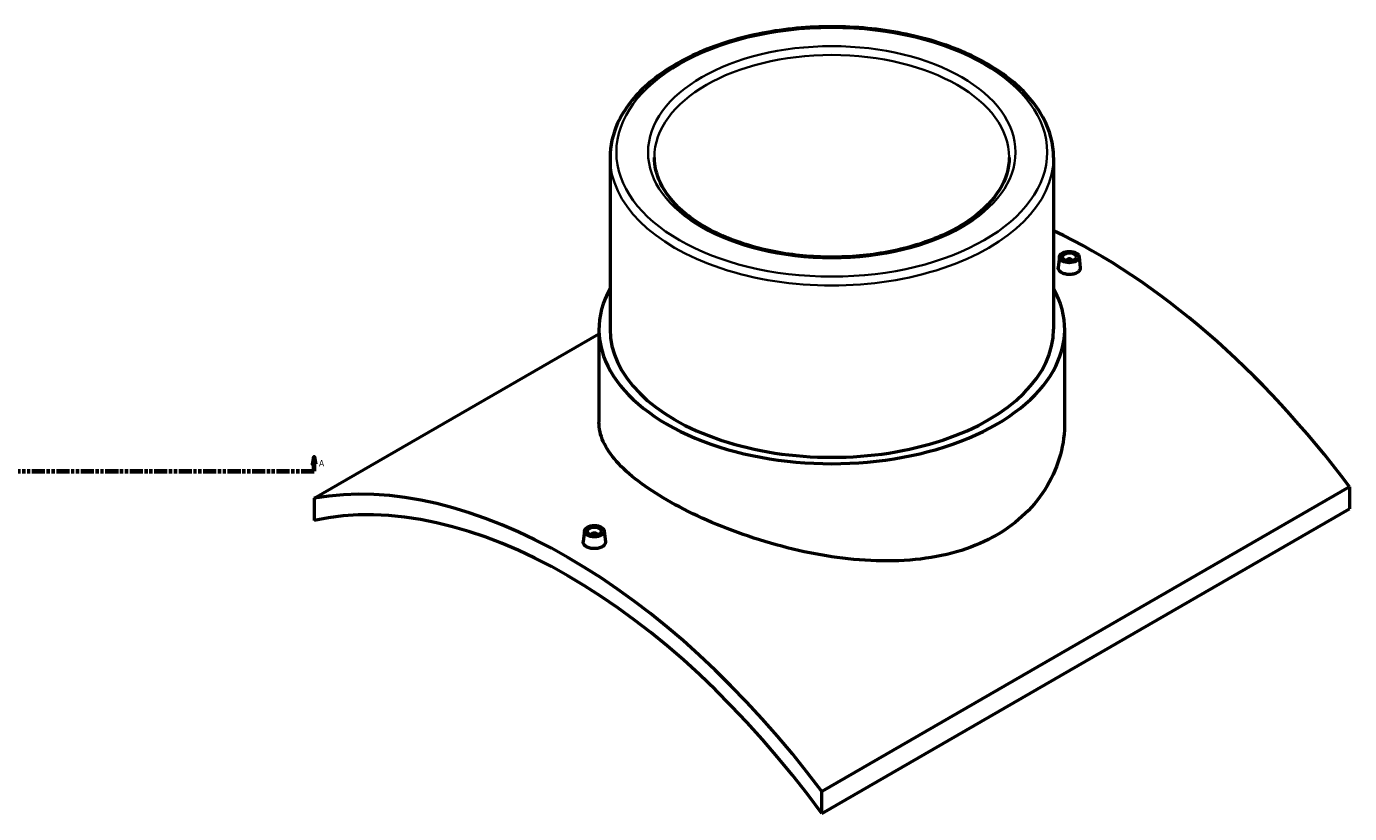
# Model space of a CAD drawing. Header units: millimetres. Extents: x -409 to 1790, y -460 to 2509.
# Tile 4 of 7: x 851 to 1790, y 755 to 1314. Entities that reach past the tile are written whole.
import ezdxf

# ---------------------------------------------------------------- set-up
doc = ezdxf.new("R2010")
doc.units = ezdxf.units.MM
doc.linetypes.add('DOUBLE_DASH_CHAIN', pattern=[1.2403, 0.6614, -0.0827, 0.1654, -0.0827, 0.1654, -0.0827])
for name, color, linetype, lineweight in [('Section Line (ANSI)', 7, 'DOUBLE_DASH_CHAIN', 70), ('Visible (ANSI)', 7, 'Continuous', 50), ('Visible Narrow (ANSI)', 7, 'Continuous', 35)]:
    doc.layers.add(name, color=color, linetype=linetype, lineweight=lineweight)
doc.styles.add('Label Text (ANSI)', font='tahoma.ttf')

# ---------------------------------------------------------------- blocks, each defined once
blk = doc.blocks.new('2dTransSection0')
at = {"layer": 'Section Line (ANSI)', "linetype": 'Continuous'}
for p, q in [((159.67, 1008.35), (158.67, 1003.35)), ((159.67, 1003.35), (159.67, 1008.35)), ((160.67, 1003.35), (159.67, 1008.35)), ((1055.1, 1008.35), (1054.1, 1003.35)), ((1055.1, 1003.35), (1055.1, 1008.35)), ((1056.1, 1003.35), (1055.1, 1008.35)), ((158.67, 1003.35), (160.67, 1003.35)), ((159.67, 998.35), (159.67, 1003.35)), ((159.67, 998.35), (168.94, 998.35)), ((1045.83, 998.35), (1055.1, 998.35)), ((1054.1, 1003.35), (1056.1, 1003.35)), ((1055.1, 998.35), (1055.1, 1003.35))]:
    blk.add_line(p, q, dxfattribs=at)
at = {"layer": 'Section Line (ANSI)', "linetype": 'DOUBLE_DASH_CHAIN', "ltscale": 14.009244}
blk.add_line((159.67, 998.35), (1055.1, 998.35), dxfattribs=at)
at = {"layer": 'Section Line (ANSI)', "linetype": 'Continuous', "flags": 128}
for points in [[(160.67, 1003.35), (159.67, 1008.35), (158.67, 1003.35), (160.67, 1003.35)], [(1056.1, 1003.35), (1055.1, 1008.35), (1054.1, 1003.35), (1056.1, 1003.35)]]:
    blk.add_lwpolyline(points, dxfattribs=at)
at = {"layer": 'Section Line (ANSI)'}
for points in [[(160.67, 1003.35), (159.67, 1008.35), (158.67, 1003.35), (160.67, 1003.35)], [(1056.1, 1003.35), (1055.1, 1008.35), (1054.1, 1003.35), (1056.1, 1003.35)]]:
    blk.add_solid(points, dxfattribs=at)
at = {"layer": 'Section Line (ANSI)', "char_height": 4.57, "attachment_point": 7, "style": 'Label Text (ANSI)'}
for insert in [(152.31, 1001.85), (1058.57, 1001.85)]:
    blk.add_mtext('A', dxfattribs=dict(at, insert=insert))

msp = doc.modelspace()

# ---------------------------------------------------------------- linework, layer by layer
at = {"layer": 'Visible (ANSI)'}
for p, q in [((1265.298, 1221.271), (1265.298, 1099.205)), ((1580.298, 1221.271), (1580.298, 1099.205)), ((1584.457, 1150.771), (1583.615, 1142.933)), ((1589.443, 1147.876), (1589.443, 1148.072)), ((1593.443, 1147.876), (1593.443, 1148.072)), ((1598.43, 1150.771), (1599.271, 1142.939)), ((1055.103, 979.212), (1257.423, 1096.022)), ((1257.423, 1099.205), (1257.423, 1033.141)), ((1588.173, 1099.205), (1588.173, 1033.141)), ((1790.494, 987.377), (1415.727, 771.005)), ((1790.494, 987.377), (1790.494, 971.648)), ((1055.103, 979.212), (1055.103, 963.483)), ((1415.727, 755.277), (1790.494, 971.648)), ((1247.167, 956.037), (1246.325, 948.198)), ((1252.153, 953.337), (1252.153, 953.141)), ((1256.153, 953.337), (1256.153, 953.141)), ((1261.14, 956.037), (1261.981, 948.205)), ((1415.727, 755.277), (1415.727, 771.005))]:
    msp.add_line(p, q, dxfattribs=at)
for centre, major_axis, start_param, end_param in [((1610.181, 773.014), (233, -403.568), 1.7771669, 2.4470089), ((1591.443, 1148.072), (-2, 0), 2.9638821, 6.4608959), ((1422.798, 1099.205), (165.375, 0), 2.831748, 6.5930299), ((1422.798, 1099.205), (-157.5, 0), 0, 3.1415927), ((1235.415, 556.643), (-233, 403.568), 4.9187595, 6.0768147), ((1235.415, 556.643), (-225, 389.711), 4.8953325, 6.1002418), ((1254.153, 953.337), (-2, 0), 2.9638821, 6.4608959)]:
    msp.add_ellipse(centre, major_axis=major_axis, ratio=0.5773503, start_param=start_param, end_param=end_param, dxfattribs=at)
for centre, major_axis in [((1591.443, 1150.521), (7, 0)), ((1591.443, 1150.521), (5, 0)), ((1254.153, 955.787), (-7, 0)), ((1254.153, 955.787), (5, 0))]:
    msp.add_ellipse(centre, major_axis=major_axis, ratio=0.5773503, dxfattribs=at)
for points, knots in [([(1580.298, 1221.271), (1580.298, 1230.978), (1577.715, 1240.665), (1567.682, 1259.198), (1560.081, 1268.012), (1540.496, 1283.956), (1528.377, 1291.029), (1500.98, 1302.565), (1485.694, 1307.017), (1453.556, 1312.866), (1436.713, 1314.27), (1403.135, 1313.91), (1386.406, 1312.151), (1354.699, 1305.632), (1339.729, 1300.87), (1313.027, 1288.754), (1301.306, 1281.396), (1282.406, 1264.737), (1275.203, 1255.436), (1267.145, 1237.705), (1265.298, 1229.493), (1265.298, 1221.271)], [0.7853982, 0.7853982, 0.7853982, 0.7853982, 1.0883479, 1.0883479, 1.402262, 1.402262, 1.7260811, 1.7260811, 2.0508086, 2.0508086, 2.3747229, 2.3747229, 2.6983161, 2.6983161, 3.0223093, 3.0223093, 3.3471057, 3.3471057, 3.6704011, 3.6704011, 3.9269908, 3.9269908, 3.9269908, 3.9269908]), ([(1548.798, 1221.271), (1548.798, 1213.501), (1546.477, 1205.7), (1537.38, 1191.087), (1530.866, 1184.274), (1514.398, 1172.251), (1504.566, 1167.007), (1482.441, 1158.502), (1470.153, 1155.242), (1444.338, 1151.069), (1430.813, 1150.164), (1403.932, 1150.822), (1390.581, 1152.388), (1365.461, 1157.816), (1353.693, 1161.673), (1332.961, 1171.22), (1323.994, 1176.902), (1309.677, 1189.424), (1304.351, 1196.255), (1298.197, 1209.183), (1296.798, 1215.232), (1296.798, 1221.271)], [5.4977871, 5.4977871, 5.4977871, 5.4977871, 5.8428418, 5.8428418, 6.1668867, 6.1668867, 6.481197, 6.481197, 6.7955777, 6.7955777, 7.1109673, 7.1109673, 7.4266698, 7.4266698, 7.7418355, 7.7418355, 8.0559431, 8.0559431, 8.371209, 8.371209, 8.6393798, 8.6393798, 8.6393798, 8.6393798]), ([(1596.991, 1139.426), (1596.294, 1139.024), (1595.412, 1138.678), (1593.479, 1138.227), (1592.428, 1138.121), (1590.459, 1138.135), (1589.409, 1138.256), (1587.477, 1138.729), (1586.596, 1139.08), (1585.203, 1139.884), (1584.6, 1140.39), (1583.799, 1141.495), (1583.601, 1142.094), (1583.6, 1142.747), (1583.605, 1142.84), (1583.616, 1142.933)], [2.3634648, 2.3634648, 2.3634648, 2.3634648, 2.6589797, 2.6589797, 2.9544945, 2.9544945, 3.2498459, 3.2498459, 3.5451972, 3.5451972, 3.8405486, 3.8405486, 4.1358999, 4.1358999, 4.1839608, 4.1839608, 4.1839608, 4.1839608]), ([(1599.27, 1142.939), (1599.28, 1142.844), (1599.286, 1142.749), (1599.286, 1142.08), (1599.09, 1141.466), (1598.291, 1140.34), (1597.687, 1139.828), (1596.991, 1139.426)], [6.45130911, 6.45130911, 6.45130911, 6.45130911, 6.49947867, 6.49947867, 6.79493657, 6.79493657, 7.09039447, 7.09039447, 7.09039447, 7.09039447]), ([(1539.736, 953.036), (1532.322, 948.756), (1523.961, 945.074), (1505.808, 939.33), (1496.015, 937.267), (1475.646, 934.816), (1465.052, 934.422), (1443.785, 935.075), (1433.112, 936.118), (1412.491, 939.205), (1401.819, 941.358), (1380.55, 946.718), (1369.952, 949.922), (1349.577, 957.059), (1339.782, 960.996), (1321.628, 969.229), (1313.27, 973.524), (1298.451, 982.08), (1291.524, 986.609), (1279.353, 995.885), (1274.107, 1000.631), (1265.707, 1010.108), (1262.544, 1014.849), (1258.402, 1024.16), (1257.423, 1028.733), (1257.423, 1033.141)], [0, 0, 0, 0, 3.145564, 3.145564, 6.291128, 6.291128, 9.436692, 9.436692, 12.582256, 12.582256, 15.7259171, 15.7259171, 18.8695781, 18.8695781, 22.0132392, 22.0132392, 25.1569003, 25.1569003, 28.3005614, 28.3005614, 31.4442224, 31.4442224, 34.5878835, 34.5878835, 37.7315446, 37.7315446, 37.7315446, 37.7315446]), ([(1588.173, 1033.141), (1588.173, 1025.643), (1587.193, 1017.871), (1583.051, 1002.549), (1579.888, 995), (1571.491, 980.843), (1566.248, 974.225), (1554.078, 962.461), (1547.15, 957.317), (1539.736, 953.036)], [88.0453451, 88.0453451, 88.0453451, 88.0453451, 91.1909091, 91.1909091, 94.3364731, 94.3364731, 97.4820371, 97.4820371, 100.6276011, 100.6276011, 100.6276011, 100.6276011]), ([(1259.701, 944.692), (1259.005, 944.29), (1258.122, 943.944), (1256.19, 943.492), (1255.139, 943.386), (1253.17, 943.401), (1252.119, 943.522), (1250.188, 943.994), (1249.306, 944.346), (1247.913, 945.15), (1247.31, 945.656), (1246.508, 946.761), (1246.311, 947.36), (1246.31, 948.013), (1246.315, 948.106), (1246.326, 948.198)], [0, 0, 0, 0, 0.2954579, 0.2954579, 0.5909158, 0.5909158, 0.8863241, 0.8863241, 1.1817324, 1.1817324, 1.4771407, 1.4771407, 1.772549, 1.772549, 1.8204984, 1.8204984, 1.8204984, 1.8204984]), ([(1261.98, 948.205), (1261.991, 948.11), (1261.996, 948.015), (1261.997, 947.346), (1261.801, 946.732), (1261.001, 945.606), (1260.397, 945.094), (1259.701, 944.692)], [4.08784181, 4.08784181, 4.08784181, 4.08784181, 4.13589993, 4.13589993, 4.4314148, 4.4314148, 4.72692966, 4.72692966, 4.72692966, 4.72692966])]:
    msp.add_open_spline(points, degree=3, knots=knots, dxfattribs=at)
at = {"layer": 'Visible Narrow (ANSI)'}
for major_axis in [(153, 0), (130.5, 0)]:
    msp.add_ellipse((1422.798, 1224.945), major_axis=major_axis, ratio=0.5773503, dxfattribs=at)
for major_axis, start_param, end_param in [((-126, 0), 3.1415927, 6.2831853), ((-157.5, 0), 0, 3.1415927)]:
    msp.add_ellipse((1422.798, 1221.271), major_axis=major_axis, ratio=0.5773503, start_param=start_param, end_param=end_param, dxfattribs=at)

# ---------------------------------------------------------------- block references
at = {"layer": 'Section Line (ANSI)'}
msp.add_blockref('2dTransSection0', (0, 0), dxfattribs=at)

doc.saveas('drawing.dxf')
